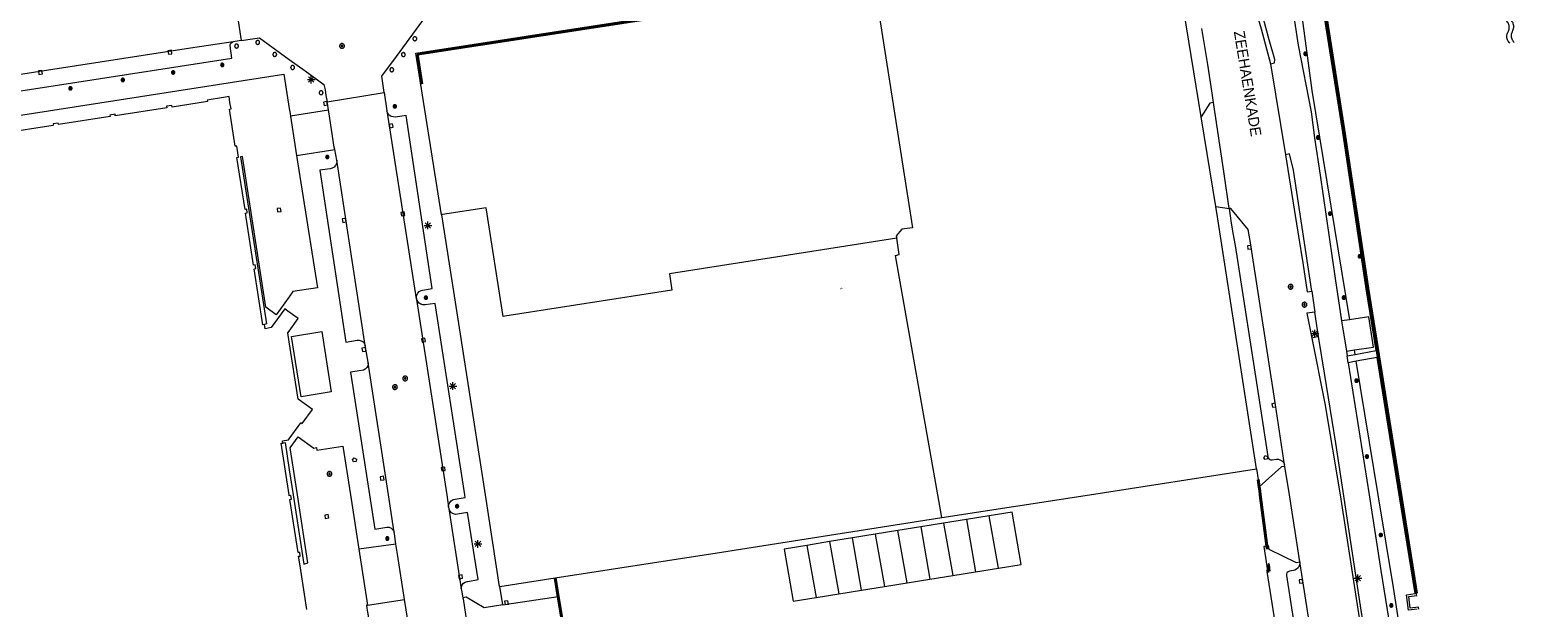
# Model space of a CAD drawing. Header units: metres. Extents: x 135779 to 137489, y 452643 to 455118.
# Tile 7 of 256: x 135966 to 136163, y 452985 to 453061. Entities that reach past the tile are written whole.
import ezdxf
from ezdxf.enums import TextEntityAlignment as Align

# ---------------------------------------------------------------- set-up
doc = ezdxf.new("R2010")
doc.units = ezdxf.units.M
doc.linetypes.add('DGN_Style_4', pattern=[89.853097, 44.898487, -22.449243, 0.056123, -22.449243])
for name, color, linetype, lineweight in [('KTop_BTD_Groenvoorziening', 62, 'Continuous', 13), ('KTop_NAR_Huisnummer tijdelijk (t)', 7, 'Continuous', 13), ('KTop_ORL_Weg_Straatnaam (t)', 7, 'Continuous', 13), ('KTop_OTD_Open verharding', 15, 'Continuous', 13), ('KTop_PAL_Afsluitpaal', 222, 'Continuous', 13), ('KTop_PAL_Lichtmast', 40, 'Continuous', 13), ('KTop_PND_Grondvlaksituatie van BAG-pand [tachy]', 1, 'Continuous', 13), ('KTop_PND_Pandscheiding', 40, 'Continuous', 13), ('KTop_PUT_Brandkraan of -put', 1, 'Continuous', 13), ('KTop_PUT_Inspectie- of rioolput', 15, 'Continuous', 13), ('KTop_PUT_Kolk', 15, 'Continuous', 13), ('KTop_SHD_Damwand (l)', 1, 'Continuous', 40), ('KTop_SHD_Hek (l)', 15, 'DGN_Style_4', 40), ('KTop_SHD_Kademuur', 16, 'Continuous', 13), ('KTop_SYM_Water', 150, 'Continuous', 0), ('KTop_VGO_Boom', 92, 'Continuous', 13), ('KTop_WGD_Fietspad', 40, 'Continuous', 13), ('KTop_WGD_Rijbaan_Lokale weg', 251, 'Continuous', 13), ('KTop_WGD_Rijbaan_Lokale weg_toerit', 251, 'Continuous', 13), ('KTop_WGD_Rijbaan_Lokale weg_verkeersdrempel', 40, 'Continuous', 13), ('KTop_WGD_Voetpad', 251, 'Continuous', 13), ('KTop_WGD_Voetpad op trap', 251, 'Continuous', 13)]:
    doc.layers.add(name, color=color, linetype=linetype, lineweight=lineweight)
doc.styles.add('Style-ROVU', font='ROVU.shx')
doc.styles.add('Style-ROVUCURSIEF', font='ROVUCURSIEF.shx')

# ---------------------------------------------------------------- blocks, each defined once
blk = doc.blocks.new('PAL_Lichtmast')
at = {"layer": 'KTop_PAL_Lichtmast'}
for p, q in [((-0.35, -0.35), (0.35, 0.35)), ((0.35, -0.35), (-0.35, 0.35)), ((0, -0.5), (0, 0.5)), ((-0.5, 0), (0.5, 0))]:
    blk.add_line(p, q, dxfattribs=at)
blk = doc.blocks.new('PAL_Afsluitpaal')
at = {"layer": 'KTop_PAL_Afsluitpaal', "flags": 128}
blk.add_lwpolyline([(0.25, 0), (0.25, 0.03), (0.24, 0.05), (0.24, 0.08), (0.23, 0.1), (0.22, 0.13), (0.2, 0.15), (0.19, 0.17), (0.17, 0.19), (0.15, 0.2), (0.12, 0.22), (0.1, 0.23), (0.08, 0.24), (0.05, 0.24), (0.03, 0.25), (0, 0.25), (-0.03, 0.25), (-0.05, 0.24), (-0.08, 0.24), (-0.1, 0.23), (-0.13, 0.22), (-0.15, 0.2), (-0.17, 0.19), (-0.19, 0.17), (-0.2, 0.15), (-0.22, 0.12), (-0.23, 0.1), (-0.24, 0.08), (-0.24, 0.05), (-0.25, 0.03), (-0.25, 0), (-0.25, -0.03), (-0.24, -0.05), (-0.24, -0.08), (-0.23, -0.1), (-0.22, -0.13), (-0.2, -0.15), (-0.19, -0.17), (-0.17, -0.19), (-0.15, -0.2), (-0.12, -0.22), (-0.1, -0.23), (-0.08, -0.24), (-0.05, -0.24), (-0.03, -0.25), (0, -0.25), (0.03, -0.25), (0.05, -0.24), (0.08, -0.24), (0.1, -0.23), (0.13, -0.22), (0.15, -0.2), (0.17, -0.19), (0.19, -0.17), (0.2, -0.15), (0.22, -0.12), (0.23, -0.1), (0.24, -0.08), (0.24, -0.05), (0.25, -0.03), (0.25, 0)], dxfattribs=at)
blk = doc.blocks.new('PUT_Brandkraan_of_-put')
at = {"layer": 'KTop_PUT_Brandkraan of -put'}
for p, q in [((-0.25, 0.03), (0, 0.25)), ((-0.16, -0.25), (-0.25, 0.03)), ((0, 0.25), (0.25, 0.03)), ((0.25, 0.03), (0.16, -0.25)), ((0.16, -0.25), (-0.16, -0.25))]:
    blk.add_line(p, q, dxfattribs=at)
blk = doc.blocks.new('PUT_Inspectie-_of_rioolput')
at = {"layer": 'KTop_PUT_Inspectie- of rioolput', "flags": 128}
for points in [[(0.31, 0), (0.31, 0.03), (0.3, 0.06), (0.29, 0.1), (0.28, 0.13), (0.27, 0.15), (0.25, 0.18), (0.23, 0.21), (0.21, 0.23), (0.18, 0.25), (0.15, 0.27), (0.13, 0.28), (0.1, 0.29), (0.06, 0.3), (0.03, 0.31), (0, 0.31), (-0.03, 0.31), (-0.06, 0.3), (-0.1, 0.29), (-0.13, 0.28), (-0.16, 0.27), (-0.18, 0.25), (-0.21, 0.23), (-0.23, 0.21), (-0.25, 0.18), (-0.27, 0.15), (-0.28, 0.13), (-0.29, 0.1), (-0.3, 0.06), (-0.31, 0.03), (-0.31, 0), (-0.31, -0.03), (-0.3, -0.06), (-0.29, -0.1), (-0.28, -0.13), (-0.27, -0.16), (-0.25, -0.18), (-0.23, -0.21), (-0.21, -0.23), (-0.18, -0.25), (-0.15, -0.27), (-0.13, -0.28), (-0.1, -0.29), (-0.06, -0.3), (-0.03, -0.31), (0, -0.31), (0.03, -0.31), (0.06, -0.3), (0.1, -0.29), (0.13, -0.28), (0.15, -0.27), (0.18, -0.25), (0.21, -0.23), (0.23, -0.21), (0.25, -0.18), (0.27, -0.15), (0.28, -0.13), (0.29, -0.1), (0.3, -0.06), (0.31, -0.03), (0.31, 0)], [(0.1, 0), (0.09, 0.01), (0.09, 0.02), (0.09, 0.03), (0.09, 0.04), (0.08, 0.05), (0.08, 0.06), (0.07, 0.06), (0.06, 0.07), (0.06, 0.08), (0.05, 0.08), (0.04, 0.09), (0.03, 0.09), (0.02, 0.09), (0.01, 0.09), (0, 0.09), (-0.01, 0.09), (-0.02, 0.09), (-0.03, 0.09), (-0.04, 0.09), (-0.05, 0.08), (-0.06, 0.08), (-0.06, 0.07), (-0.07, 0.06), (-0.08, 0.06), (-0.08, 0.05), (-0.09, 0.04), (-0.09, 0.03), (-0.09, 0.02), (-0.09, 0.01), (-0.09, 0), (-0.09, -0.01), (-0.09, -0.02), (-0.09, -0.03), (-0.09, -0.04), (-0.08, -0.05), (-0.08, -0.06), (-0.07, -0.06), (-0.06, -0.07), (-0.06, -0.08), (-0.05, -0.08), (-0.04, -0.09), (-0.03, -0.09), (-0.02, -0.09), (-0.01, -0.09), (0, -0.09), (0.01, -0.09), (0.02, -0.09), (0.03, -0.09), (0.04, -0.09), (0.05, -0.08), (0.06, -0.08), (0.06, -0.07), (0.07, -0.06), (0.08, -0.06), (0.08, -0.05), (0.09, -0.04), (0.09, -0.03), (0.09, -0.02), (0.09, -0.01), (0.1, 0)], [(0.04, 0), (0.03, 0), (0.03, 0.01), (0.03, 0.01), (0.03, 0.01), (0.03, 0.02), (0.03, 0.02), (0.03, 0.02), (0.02, 0.03), (0.02, 0.03), (0.02, 0.03), (0.01, 0.03), (0.01, 0.03), (0.01, 0.03), (0, 0.03), (0, 0.03), (0, 0.03), (-0.01, 0.03), (-0.01, 0.03), (-0.01, 0.03), (-0.02, 0.03), (-0.02, 0.03), (-0.02, 0.03), (-0.03, 0.02), (-0.03, 0.02), (-0.03, 0.02), (-0.03, 0.01), (-0.03, 0.01), (-0.03, 0.01), (-0.03, 0), (-0.03, 0), (-0.03, 0), (-0.03, -0.01), (-0.03, -0.01), (-0.03, -0.01), (-0.03, -0.02), (-0.03, -0.02), (-0.03, -0.02), (-0.02, -0.03), (-0.02, -0.03), (-0.02, -0.03), (-0.01, -0.03), (-0.01, -0.03), (-0.01, -0.03), (0, -0.03), (0, -0.03), (0, -0.03), (0.01, -0.03), (0.01, -0.03), (0.01, -0.03), (0.02, -0.03), (0.02, -0.03), (0.02, -0.03), (0.03, -0.02), (0.03, -0.02), (0.03, -0.02), (0.03, -0.01), (0.03, -0.01), (0.03, -0.01), (0.03, 0), (0.04, 0)], [(0.01, 0.02), (0.01, 0.02), (0.01, 0.02), (0, 0.02), (0, 0.02), (0, 0.02), (0, 0.02), (-0.01, 0.02), (-0.01, 0.02), (-0.01, 0.02), (-0.01, 0.02), (-0.01, 0.02), (-0.02, 0.02), (-0.02, 0.01), (-0.02, 0.01), (-0.02, 0.01), (-0.02, 0.01), (-0.02, 0.01), (-0.02, 0), (-0.02, 0), (-0.02, 0), (-0.02, 0), (-0.02, -0.01), (-0.02, -0.01), (-0.02, -0.01), (-0.02, -0.01), (-0.02, -0.01), (-0.02, -0.02), (-0.01, -0.02), (-0.01, -0.02), (-0.01, -0.02), (-0.01, -0.02), (-0.01, -0.02), (0, -0.02), (0, -0.02), (0, -0.02), (0, -0.02), (0.01, -0.02), (0.01, -0.02), (0.01, -0.02), (0.01, -0.02), (0.01, -0.02), (0.02, -0.02), (0.02, -0.01), (0.02, -0.01), (0.02, -0.01), (0.02, -0.01), (0.02, -0.01), (0.02, 0), (0.02, 0), (0.02, 0), (0.02, 0), (0.02, 0.01), (0.02, 0.01), (0.02, 0.01), (0.02, 0.01), (0.02, 0.01), (0.02, 0.02), (0.01, 0.02), (0.01, 0.02), (0.01, 0.02)]]:
    blk.add_lwpolyline(points, dxfattribs=at)
blk = doc.blocks.new('PUT_Kolk')
at = {"layer": 'KTop_PUT_Kolk', "flags": 128}
blk.add_lwpolyline([(0.22, -0.23), (0.22, 0.22), (-0.23, 0.22), (-0.23, -0.23), (0.22, -0.23)], dxfattribs=at)
blk = doc.blocks.new('VGO_Boom')
at = {"layer": 'KTop_VGO_Boom', "flags": 128}
for points in [[(0.21, 0), (0.21, 0.02), (0.21, 0.04), (0.2, 0.07), (0.2, 0.09), (0.19, 0.11), (0.17, 0.13), (0.16, 0.14), (0.14, 0.16), (0.13, 0.17), (0.11, 0.19), (0.09, 0.2), (0.07, 0.2), (0.04, 0.21), (0.02, 0.21), (0, 0.21), (-0.02, 0.21), (-0.05, 0.21), (-0.07, 0.2), (-0.09, 0.2), (-0.11, 0.19), (-0.13, 0.17), (-0.14, 0.16), (-0.16, 0.14), (-0.17, 0.13), (-0.19, 0.11), (-0.2, 0.09), (-0.2, 0.07), (-0.21, 0.04), (-0.21, 0.02), (-0.22, 0), (-0.21, -0.02), (-0.21, -0.05), (-0.2, -0.07), (-0.2, -0.09), (-0.19, -0.11), (-0.17, -0.13), (-0.16, -0.14), (-0.14, -0.16), (-0.13, -0.17), (-0.11, -0.19), (-0.09, -0.2), (-0.07, -0.2), (-0.05, -0.21), (-0.02, -0.21), (0, -0.22), (0.02, -0.21), (0.04, -0.21), (0.07, -0.2), (0.09, -0.2), (0.11, -0.19), (0.13, -0.17), (0.14, -0.16), (0.16, -0.14), (0.17, -0.13), (0.19, -0.11), (0.2, -0.09), (0.2, -0.07), (0.21, -0.05), (0.21, -0.02), (0.21, 0)], [(0.15, 0), (0.15, 0.02), (0.15, 0.03), (0.15, 0.05), (0.14, 0.06), (0.13, 0.08), (0.13, 0.09), (0.12, 0.1), (0.1, 0.12), (0.09, 0.13), (0.08, 0.13), (0.06, 0.14), (0.05, 0.15), (0.03, 0.15), (0.02, 0.15), (0, 0.15), (-0.02, 0.15), (-0.03, 0.15), (-0.05, 0.15), (-0.06, 0.14), (-0.08, 0.13), (-0.09, 0.13), (-0.1, 0.12), (-0.12, 0.1), (-0.13, 0.09), (-0.13, 0.08), (-0.14, 0.06), (-0.15, 0.05), (-0.15, 0.03), (-0.15, 0.02), (-0.16, 0), (-0.15, -0.02), (-0.15, -0.03), (-0.15, -0.05), (-0.14, -0.06), (-0.13, -0.08), (-0.13, -0.09), (-0.12, -0.1), (-0.1, -0.12), (-0.09, -0.13), (-0.08, -0.13), (-0.06, -0.14), (-0.05, -0.15), (-0.03, -0.15), (-0.02, -0.15), (0, -0.16), (0.02, -0.15), (0.03, -0.15), (0.05, -0.15), (0.06, -0.14), (0.08, -0.13), (0.09, -0.13), (0.1, -0.12), (0.12, -0.1), (0.13, -0.09), (0.13, -0.08), (0.14, -0.06), (0.15, -0.05), (0.15, -0.03), (0.15, -0.02), (0.15, 0)], [(0.1, 0), (0.09, 0.01), (0.09, 0.02), (0.09, 0.03), (0.09, 0.04), (0.08, 0.05), (0.08, 0.06), (0.07, 0.06), (0.06, 0.07), (0.06, 0.08), (0.05, 0.08), (0.04, 0.09), (0.03, 0.09), (0.02, 0.09), (0.01, 0.09), (0, 0.09), (-0.01, 0.09), (-0.02, 0.09), (-0.03, 0.09), (-0.04, 0.09), (-0.05, 0.08), (-0.06, 0.08), (-0.06, 0.07), (-0.07, 0.06), (-0.08, 0.06), (-0.08, 0.05), (-0.09, 0.04), (-0.09, 0.03), (-0.09, 0.02), (-0.09, 0.01), (-0.1, 0), (-0.09, -0.01), (-0.09, -0.02), (-0.09, -0.03), (-0.09, -0.04), (-0.08, -0.05), (-0.08, -0.06), (-0.07, -0.06), (-0.06, -0.07), (-0.06, -0.08), (-0.05, -0.08), (-0.04, -0.09), (-0.03, -0.09), (-0.02, -0.09), (-0.01, -0.09), (0, -0.1), (0.01, -0.09), (0.02, -0.09), (0.03, -0.09), (0.04, -0.09), (0.05, -0.08), (0.06, -0.08), (0.06, -0.07), (0.07, -0.06), (0.08, -0.06), (0.08, -0.05), (0.09, -0.04), (0.09, -0.03), (0.09, -0.02), (0.09, -0.01), (0.1, 0)], [(0.04, 0), (0.03, 0), (0.03, 0.01), (0.03, 0.01), (0.03, 0.01), (0.03, 0.02), (0.03, 0.02), (0.03, 0.02), (0.02, 0.03), (0.02, 0.03), (0.02, 0.03), (0.01, 0.03), (0.01, 0.03), (0.01, 0.03), (0, 0.03), (0, 0.03), (0, 0.03), (-0.01, 0.03), (-0.01, 0.03), (-0.01, 0.03), (-0.02, 0.03), (-0.02, 0.03), (-0.02, 0.03), (-0.03, 0.02), (-0.03, 0.02), (-0.03, 0.02), (-0.03, 0.01), (-0.03, 0.01), (-0.03, 0.01), (-0.04, 0), (-0.04, 0), (-0.04, 0), (-0.03, -0.01), (-0.03, -0.01), (-0.03, -0.01), (-0.03, -0.02), (-0.03, -0.02), (-0.03, -0.02), (-0.02, -0.03), (-0.02, -0.03), (-0.02, -0.03), (-0.01, -0.03), (-0.01, -0.03), (-0.01, -0.03), (0, -0.04), (0, -0.04), (0, -0.04), (0.01, -0.03), (0.01, -0.03), (0.01, -0.03), (0.02, -0.03), (0.02, -0.03), (0.02, -0.03), (0.03, -0.02), (0.03, -0.02), (0.03, -0.02), (0.03, -0.01), (0.03, -0.01), (0.03, -0.01), (0.03, 0), (0.04, 0)]]:
    blk.add_lwpolyline(points, dxfattribs=at)
blk = doc.blocks.new('SYM_Water')
at = {"layer": 'KTop_SYM_Water', "flags": 128}
for points in [[(-1.5, 0.28), (-1.39, 0.36), (-1.28, 0.42), (-1.16, 0.47), (-1.03, 0.5), (-0.91, 0.53), (-0.78, 0.54), (-0.65, 0.53), (-0.52, 0.52), (-0.39, 0.48), (-0.27, 0.44), (-0.15, 0.38), (-0.04, 0.32), (-0.01, 0.29)], [(-0.01, 0.29), (0.09, 0.22), (0.19, 0.16), (0.31, 0.11), (0.42, 0.07), (0.54, 0.05), (0.66, 0.03), (0.79, 0.03), (0.91, 0.05), (1.03, 0.07), (1.15, 0.11), (1.26, 0.16), (1.37, 0.22), (1.47, 0.29), (1.49, 0.32)], [(-1.49, -0.32), (-1.39, -0.24), (-1.27, -0.18), (-1.15, -0.13), (-1.03, -0.1), (-0.9, -0.07), (-0.77, -0.06), (-0.64, -0.07), (-0.51, -0.09), (-0.39, -0.12), (-0.26, -0.16), (-0.15, -0.22), (-0.04, -0.28), (-0.01, -0.31)], [(-0.01, -0.31), (0.09, -0.38), (0.2, -0.44), (0.31, -0.49), (0.43, -0.53), (0.55, -0.55), (0.67, -0.57), (0.79, -0.57), (0.92, -0.55), (1.04, -0.53), (1.15, -0.49), (1.27, -0.44), (1.37, -0.38), (1.47, -0.31), (1.5, -0.28)]]:
    blk.add_lwpolyline(points, dxfattribs=at)

msp = doc.modelspace()

# ---------------------------------------------------------------- linework, layer by layer
at = {"layer": 'KTop_BTD_Groenvoorziening', "flags": 128}
for points in [[(136115.83, 453191.42), (136109.88, 453190.81), (136109.51, 453189.83), (136109.55, 453186.27), (136110.67, 453179.08), (136114.28, 453177.12), (136123.7, 453119.34), (136127.97, 453092.29), (136133.24, 453052.71), (136138.15, 453022.83)], [(136138.15, 453022.83), (136137.13, 453022.68)], [(136138.79, 453018.89), (136141.27, 453019.26), (136140.69, 453023.21), (136138.15, 453022.83)], [(136137.75, 453018.73), (136138.79, 453018.89)], [(136138.89, 453018.31), (136138.79, 453018.89)], [(136162.7, 452839.72), (136162.54, 452847.93), (136162.28, 452859.6), (136162.14, 452860.32), (136161.02, 452871.09), (136159.87, 452881.86), (136151.87, 452933.06), (136146.59, 452968.05), (136145.51, 452977.51), (136143.88, 452987.89), (136141.89, 453000), (136139.04, 453017.4)]]:
    msp.add_lwpolyline(points, dxfattribs=at)
at = {"layer": 'KTop_OTD_Open verharding', "flags": 128}
msp.add_lwpolyline([(136134.14, 453020.63), (136133.25, 453020.44)], dxfattribs=at)
at = {"layer": 'KTop_PND_Grondvlaksituatie van BAG-pand [tachy]', "flags": 128}
for points in [[(136118.83, 453049.27), (136116.58, 453063.14), (136116.55, 453063.29), (136116.32, 453064.15), (136116.01, 453064.99), (136115.63, 453065.8), (136115.18, 453066.57), (136114.66, 453067.29), (136114.08, 453067.97), (136113.44, 453068.59), (136112.75, 453069.16), (136112.01, 453069.65), (136111.22, 453070.08), (136110.41, 453070.44), (136109.56, 453070.73), (136108.69, 453070.93), (136107.81, 453071.06), (136106.92, 453071.11), (136106.03, 453071.08), (136105.14, 453070.97), (136103.42, 453070.7)], [(136076.28, 453066.45), (136081.22, 453034.81), (136079.81, 453034.64), (136079.1, 453033.77), (136079.15, 453033.45)], [(135996.76, 453022.22), (135996.55, 453022.17), (135995.42, 453029.48), (135995.64, 453029.52), (135995.56, 453029.99), (135995.35, 453029.95), (135994.29, 453036.74), (135994.52, 453036.77), (135994.45, 453037.24), (135994.23, 453037.2), (135993.18, 453043.99), (135993.39, 453044.02), (135993.16, 453045.47), (135992.95, 453045.44), (135992.2, 453050.3), (135992.41, 453050.34), (135992.27, 453051.16), (135992.15, 453051.92), (135991.43, 453051.81), (135989.3, 453051.48), (135989.33, 453051.27), (135984.72, 453050.56), (135984.68, 453050.77), (135984.02, 453050.66), (135984.06, 453050.46), (135977.32, 453049.41), (135977.29, 453049.62), (135976.63, 453049.52), (135976.66, 453049.31), (135969.91, 453048.27), (135969.88, 453048.47), (135969.22, 453048.37), (135969.25, 453048.16), (135962.5, 453047.11)], [(136120.72, 453037.6), (136118.83, 453049.27)], [(136126.02, 453003.39), (136120.94, 453036.24), (136120.72, 453037.6)], [(136079.15, 453033.45), (136049.53, 453028.8), (136049.87, 453026.67), (136028.09, 453023.27), (136027.86, 453023.24), (136025.64, 453037.41), (136019.95, 453036.53), (136019.84, 453036.51)], [(136019.84, 453036.51), (136022.05, 453022.33), (136025.51, 453000), (136027.36, 452988.02), (136027.44, 452988.03)], [(135999.16, 453006.74), (135999.11, 453007.04), (135999.91, 453007.16), (136000, 453007.28), (136001.51, 453009.36), (136001.55, 453009.39), (136001.68, 453009.29), (136003.01, 453011.1), (136001.17, 453012.45), (136000, 453019.95), (135999.82, 453021.1), (136000, 453021.35), (136001.16, 453022.98), (136000, 453023.82), (135999.42, 453024.24), (135997.63, 453021.8), (135996.85, 453021.65), (135996.76, 453022.22)], [(136002.28, 452985.04), (136001.4, 452990.74), (136001.21, 452991.97), (136001.43, 452992), (136001.36, 452992.48), (136001.14, 452992.45), (136000.07, 452999.38), (136000.29, 452999.41), (136000.21, 452999.9), (136000, 452999.87), (135999.99, 452999.87), (135999.97, 453000), (135998.94, 453006.71), (135999.16, 453006.74)], [(136085.05, 452997.01), (136104.26, 453000), (136126.02, 453003.39)], [(136027.44, 452988.03), (136034.65, 452989.16), (136056.32, 452992.53), (136058.8, 452992.92), (136085.05, 452997.01)], [(136085.27, 452996.28), (136082.3, 452995.8)], [(136088.24, 452996.76), (136085.27, 452996.28)], [(136091.21, 452997.24), (136088.24, 452996.76)], [(136092.4, 452990.43), (136095.37, 452990.91), (136094.18, 452997.72), (136091.21, 452997.24)], [(136073.38, 452994.36), (136070.41, 452993.88)], [(136076.35, 452994.84), (136073.38, 452994.36)], [(136079.32, 452995.32), (136076.35, 452994.84)], [(136082.3, 452995.8), (136079.32, 452995.32)], [(136067.44, 452993.4), (136064.47, 452992.92), (136065.67, 452986.11), (136068.64, 452986.59)], [(136070.41, 452993.88), (136067.44, 452993.4)], [(136089.43, 452989.95), (136092.4, 452990.43)], [(136077.55, 452988.03), (136080.52, 452988.51)], [(136080.52, 452988.51), (136083.49, 452988.99)], [(136083.49, 452988.99), (136086.46, 452989.47)], [(136086.46, 452989.47), (136089.43, 452989.95)], [(136068.64, 452986.59), (136071.61, 452987.07)], [(136071.61, 452987.07), (136074.58, 452987.55)], [(136074.58, 452987.55), (136077.55, 452988.03)]]:
    msp.add_lwpolyline(points, dxfattribs=at)
at = {"layer": 'KTop_PND_Pandscheiding', "flags": 128}
for points in [[(136085.05, 452997.01), (136084.52, 453000), (136079, 453031.22), (136079.47, 453031.32), (136079.15, 453033.45)], [(136085.27, 452996.28), (136086.46, 452989.47)], [(136088.24, 452996.76), (136089.43, 452989.95)], [(136092.4, 452990.43), (136091.21, 452997.24)], [(136074.58, 452987.55), (136073.38, 452994.36)], [(136076.35, 452994.84), (136077.55, 452988.03)], [(136080.52, 452988.51), (136079.32, 452995.32)], [(136082.3, 452995.8), (136083.49, 452988.99)], [(136067.44, 452993.4), (136068.64, 452986.59)], [(136070.41, 452993.88), (136071.61, 452987.07)]]:
    msp.add_lwpolyline(points, dxfattribs=at)
at = {"layer": 'KTop_SHD_Damwand (l)', "flags": 128}
for points in [[(136113.93, 453221.11), (136115.66, 453195.13), (136116.63, 453185.5), (136116.28, 453185.46), (136116.36, 453184.72), (136116.71, 453184.75), (136117.18, 453180.1), (136122.23, 453145.89), (136135.32, 453060.91), (136137.44, 453047.57), (136140.54, 453026.88), (136144.86, 453000)], [(136144.86, 453000), (136146.91, 452987.13)]]:
    msp.add_lwpolyline(points, dxfattribs=at)
at = {"layer": 'KTop_SHD_Hek (l)', "flags": 128}
for points in [[(136057.15, 453063.67), (136016.67, 453057.46), (136019.95, 453036.53)], [(136126.24, 453002), (136126.38, 453001.05)], [(136126.38, 453001.05), (136126.47, 453000.5)], [(136126.47, 453000.5), (136126.53, 453000)], [(136127.37, 452993.33), (136126.53, 453000)], [(136127.42, 452992.9), (136127.37, 452993.33)], [(136127.48, 452990.02), (136127.71, 452990.05), (136127.66, 452990.44)], [(136127.66, 452990.44), (136127.6, 452990.9), (136127.72, 452990.93)], [(136034.65, 452989.16), (136035.04, 452986.69)], [(136127.4, 452990), (136127.48, 452990.02)], [(136035.04, 452986.69), (136036.17, 452979.94)]]:
    msp.add_lwpolyline(points, dxfattribs=at)
at = {"layer": 'KTop_SHD_Kademuur', "flags": 128}
for points in [[(136146.91, 452987.13), (136144.86, 453000), (136140.54, 453026.88), (136137.44, 453047.57), (136135.32, 453060.91), (136122.23, 453145.89), (136117.18, 453180.1), (136116.71, 453184.75), (136116.36, 453184.72), (136116.28, 453185.46), (136116.63, 453185.5), (136115.66, 453195.13), (136113.93, 453221.11), (136113.92, 453221.33)], [(136141.62, 453018.82), (136140.33, 453026.85), (136137.23, 453047.54), (136135.11, 453060.88), (136122.03, 453145.86), (136116.98, 453180.07), (136116.91, 453180.73), (136116.88, 453181.01)], [(136141.62, 453018.82), (136141.77, 453017.91)], [(136146.72, 452987.1), (136144.64, 453000), (136141.77, 453017.91)], [(136146.99, 452985.06), (136145.84, 452984.93), (136145.57, 452986.93), (136146.72, 452987.1)], [(136147.21, 452985.09), (136147.17, 452985.35), (136146.06, 452985.21), (136145.87, 452986.71), (136146.95, 452986.87), (136146.91, 452987.13)], [(136146.72, 452987.1), (136146.91, 452987.13)]]:
    msp.add_lwpolyline(points, dxfattribs=at)
at = {"layer": 'KTop_WGD_Fietspad', "flags": 128}
for points in [[(136127.87, 453056.22), (136128.4, 453056.34), (136128.42, 453056.75), (136127.71, 453059.31), (136126.66, 453063.21)], [(136130.97, 453061.76), (136131.47, 453058.65), (136133.16, 453049.94), (136133.61, 453046.53), (136134.32, 453041.69), (136136.31, 453028.22), (136137.13, 453022.68)], [(136133.24, 453026.56), (136132.53, 453031.43), (136130.84, 453042.33), (136130.32, 453044.46), (136129.83, 453044.34)], [(136134.14, 453020.63), (136133.62, 453023.81)], [(136137.13, 453022.68), (136137.75, 453018.73)], [(136147.15, 452937.17), (136145.43, 452948.14), (136142.9, 452964.18), (136139.4, 452986.66), (136136.36, 453006.73), (136134.93, 453015.58), (136134.14, 453020.63)], [(136137.75, 453018.73), (136137.85, 453018.12)], [(136138, 453017.2), (136137.85, 453018.12)], [(136138, 453017.2), (136140.7, 453000), (136142.26, 452990.11), (136146.69, 452962.55), (136150.47, 452937.62), (136151.03, 452933.91), (136152.49, 452924.34), (136154.18, 452913.36), (136155.41, 452905.84), (136156.36, 452900.12), (136156.99, 452895.7), (136158.33, 452887.04), (136158.98, 452882.77), (136159.45, 452879.12), (136160.53, 452871.3), (136161.28, 452862.81), (136161.6, 452859.52), (136161.83, 452853.82), (136162.03, 452848.61), (136161.96, 452844.06), (136161.93, 452840)]]:
    msp.add_lwpolyline(points, dxfattribs=at)
at = {"layer": 'KTop_WGD_Rijbaan_Lokale weg', "flags": 128}
for points in [[(136115.78, 453081.18), (136116.36, 453080.73), (136116.96, 453080.3), (136117.56, 453079.88), (136118.81, 453078.95), (136119.97, 453077.93), (136121.06, 453076.82), (136121.51, 453076.31), (136121.92, 453075.77), (136122.29, 453075.19), (136122.6, 453074.59), (136122.87, 453073.97), (136123.08, 453073.32), (136123.79, 453070.77), (136125.49, 453064.76), (136126.63, 453060.75), (136127.87, 453056.22)], [(135992.58, 453066.66), (135993.71, 453059.23)], [(135993.71, 453059.23), (135992.7, 453059.07)], [(136120.44, 453051.16), (136120.25, 453052.39), (136119.69, 453056.1), (136118.93, 453060.8)], [(135992.7, 453059.07), (135987.11, 453058.25), (135936.91, 453050.47)], [(136127.87, 453056.22), (136129.83, 453044.34)], [(136004.93, 453051.26), (136012.36, 453052.46)], [(136012.36, 453052.46), (136012.7, 453050.06)], [(136000.16, 453049.38), (136000.96, 453044.24)], [(136005.12, 453050.15), (136004.97, 453051.07), (136004.93, 453051.26)], [(136005.93, 453045.01), (136005.87, 453045.31), (136005.15, 453049.95), (136005.12, 453050.15)], [(136012.7, 453050.06), (136016.54, 453025.57), (136016.56, 453025.46), (136020.51, 453000), (136020.76, 452998.4)], [(136122.46, 453037.33), (136122.25, 453038.84), (136122.04, 453040.35), (136121.84, 453041.86), (136120.44, 453051.16)], [(136006.18, 453043.65), (136005.93, 453045.01)], [(136009.9, 453019.48), (136006.18, 453043.65)], [(136129.83, 453044.34), (136131.27, 453035.31), (136131.52, 453033.74), (136132.09, 453030.23), (136132.65, 453026.48), (136133.24, 453026.56)], [(136129.71, 453003.89), (136128.52, 453011.72), (136125.34, 453032.31), (136125.21, 453033.1), (136124.97, 453034.59), (136122.68, 453037.35), (136122.46, 453037.33)], [(136133.24, 453026.56), (136133.62, 453023.81)], [(136133.62, 453023.81), (136132.59, 453023.68), (136133.25, 453020.44)], [(136133.25, 453020.44), (136134.94, 453011.88), (136136.93, 453000), (136140.32, 452978.03), (136146.65, 452937.1)], [(136010.27, 453017.22), (136010.26, 453017.31), (136009.97, 453018.97), (136009.94, 453019.23), (136009.9, 453019.48)], [(136013.67, 452995.08), (136012.92, 453000), (136010.27, 453017.22)], [(136129.74, 453003.7), (136129.71, 453003.89)], [(136131.68, 452991.27), (136130.32, 453000), (136129.74, 453003.7)], [(136020.76, 452998.4), (136020.79, 452998.18)], [(136020.79, 452998.18), (136022.42, 452987.71)], [(136013.9, 452993.56), (136013.7, 452994.92), (136013.67, 452995.08)], [(136009.06, 452992.88), (136010.18, 452985.58)], [(136015.02, 452986.35), (136014.09, 452992.27), (136013.9, 452993.56)], [(136139.87, 452938.6), (136137.33, 452955), (136132.06, 452988.75), (136131.68, 452991.27)], [(136022.42, 452987.71), (136022.44, 452987.56), (136022.61, 452986.57)], [(136022.61, 452986.57), (136022.64, 452986.41), (136024.08, 452976.81), (136024.1, 452976.66)], [(136028.94, 452978.8), (136029.44, 452978.88), (136036.17, 452979.94), (136035.04, 452986.69), (136028.35, 452985.67), (136027.83, 452985.59), (136027.82, 452985.63)], [(136015.85, 452981.02), (136015.83, 452981.2), (136015.02, 452986.35)]]:
    msp.add_lwpolyline(points, dxfattribs=at)
at = {"layer": 'KTop_WGD_Rijbaan_Lokale weg_toerit', "flags": 128}
msp.add_lwpolyline([(136126.38, 453001.05), (136126.47, 453000.5), (136126.53, 453000), (136127.37, 452993.33)], dxfattribs=at)
at = {"layer": 'KTop_WGD_Rijbaan_Lokale weg_verkeersdrempel', "flags": 128}
for points in [[(136012.36, 453052.46), (136012.14, 453053.98), (136012.04, 453054.57), (136013.96, 453057.17), (136018.22, 453062.96), (136019.04, 453063.11), (136020.52, 453063.38)], [(135993.71, 453059.23), (135995.19, 453059.45), (135996.14, 453059.59), (136000, 453056.77), (136002.05, 453055.27), (136004.49, 453053.49), (136004.66, 453052.79), (136004.77, 453052.07), (136004.93, 453051.26)]]:
    msp.add_lwpolyline(points, dxfattribs=at)
at = {"layer": 'KTop_WGD_Voetpad', "flags": 128}
for points in [[(136019.84, 453036.51), (136016.51, 453057.57), (136059.05, 453064.14)], [(135936.91, 453050.47), (135936.98, 453050.48), (135937.24, 453050.43), (135937.48, 453050.31), (135937.67, 453050.12), (135937.8, 453049.89), (135937.85, 453049.63), (135938.05, 453048.49), (135992.52, 453056.95), (135992.29, 453058.54), (135992.31, 453058.73), (135992.4, 453058.9), (135992.56, 453059.02), (135992.7, 453059.07)], [(135935.97, 453044.97), (135999.27, 453054.83), (136000, 453050.36), (136000.1, 453049.74), (136000.16, 453049.38)], [(136005.12, 453050.15), (136000.16, 453049.38)], [(136020.76, 452998.4), (136020.76, 452998.45), (136020.8, 452998.73), (136020.92, 452998.99), (136021.1, 452999.2), (136021.34, 452999.36), (136021.61, 452999.44), (136022.92, 452999.62), (136022.86, 453000), (136018.99, 453024.93), (136017.69, 453024.75), (136017.41, 453024.76), (136017.14, 453024.84), (136016.91, 453025), (136016.73, 453025.22), (136016.62, 453025.47), (136016.59, 453025.75), (136016.63, 453026.03), (136016.75, 453026.28), (136016.94, 453026.49), (136017.18, 453026.64), (136017.37, 453026.7), (136018.63, 453026.88), (136015.22, 453049.47), (136013.84, 453049.26), (136013.55, 453049.27), (136013.28, 453049.35), (136013.03, 453049.51), (136012.84, 453049.73), (136012.7, 453050.06)], [(136120.44, 453051.16), (136119.95, 453051.09), (136118.83, 453049.27)], [(136000.96, 453044.24), (136003.66, 453027), (136000.48, 453026.5), (136000, 453025.83), (135998.29, 453023.45), (135996.95, 453024.45), (135993.9, 453044.11), (135993.64, 453044.06), (135997.04, 453022.29), (135996.76, 453022.22)], [(136000.96, 453044.24), (136005.93, 453045.01)], [(136006.18, 453043.65), (136006.19, 453043.46), (136006.14, 453043.18), (136006.02, 453042.93), (136005.83, 453042.73), (136005.58, 453042.58), (136005.31, 453042.51), (136003.96, 453042.33), (136007.38, 453019.92), (136008.85, 453020.15), (136009.11, 453020.15), (136009.37, 453020.08), (136009.61, 453019.94), (136009.79, 453019.73), (136009.9, 453019.48)], [(136120.72, 453037.6), (136122.46, 453037.33)], [(136122.46, 453037.33), (136122.71, 453035.72), (136122.97, 453034.11), (136123.24, 453032.5), (136126.42, 453012.06), (136127.51, 453004.99), (136127.57, 453004.8), (136127.7, 453004.65), (136127.88, 453004.56), (136128.06, 453004.55), (136128.63, 453004.63), (136128.91, 453004.62), (136129.18, 453004.53), (136129.42, 453004.37), (136129.6, 453004.15), (136129.71, 453003.89)], [(136005.47, 453013.4), (136001.54, 453012.78), (136000.29, 453020.65), (136004.22, 453021.27), (136005.47, 453013.4)], [(136010.27, 453017.22), (136010.28, 453017.08), (136010.23, 453016.82), (136010.1, 453016.58), (136009.91, 453016.38), (136009.67, 453016.25), (136009.4, 453016.2), (136007.96, 453016), (136010.44, 453000), (136011.13, 452995.53), (136012.73, 452995.79), (136013, 452995.76), (136013.26, 452995.65), (136013.46, 452995.48), (136013.62, 452995.25), (136013.67, 452995.08)], [(135999.16, 453006.74), (135999.45, 453006.8), (136000, 453003.24), (136000.5, 453000), (136001.9, 452990.93), (136002.42, 452991.12), (136001.05, 453000), (136000.1, 453006.11), (136001.14, 453007.57), (136003.21, 453006.09), (136003.55, 453006.16), (136003.59, 453005.8), (136006.99, 453006.33), (136007.97, 453000), (136009.06, 452992.88)], [(136126.02, 453003.39), (136126.24, 453002), (136126.38, 453001.05)], [(136129.74, 453003.7), (136129.3, 453003.64), (136126.38, 453001.05)], [(136022.42, 452987.71), (136022.44, 452987.98), (136022.54, 452988.23), (136022.71, 452988.45), (136022.94, 452988.6), (136023.2, 452988.68), (136023.28, 452988.69), (136024.6, 452988.93), (136023.24, 452997.68), (136021.94, 452997.45), (136021.66, 452997.44), (136021.38, 452997.51), (136021.14, 452997.65), (136020.95, 452997.86), (136020.82, 452998.11), (136020.79, 452998.18)], [(136013.9, 452993.56), (136009.06, 452992.88)], [(136127.37, 452993.33), (136126.99, 452993.27), (136127.42, 452990.4), (136127.48, 452990.02), (136127.4, 452990), (136135.98, 452935.52), (136135.91, 452935.51), (136135.98, 452935.17), (136136.98, 452929.78), (136137.21, 452929.83), (136137.52, 452927.66)], [(136127.37, 452993.33), (136127.56, 452993.36), (136127.63, 452992.88), (136131.2, 452991.18), (136131.68, 452991.27)], [(136131.68, 452991.27), (136131.69, 452990.99), (136131.62, 452990.72), (136131.48, 452990.48), (136131.27, 452990.28), (136131.02, 452990.16), (136130.86, 452990.12), (136130.34, 452990.03), (136130.16, 452989.96), (136130.01, 452989.82), (136129.94, 452989.64), (136129.93, 452989.48), (136133.38, 452967.29), (136137.68, 452939.67), (136137.73, 452939.48), (136137.86, 452939.32), (136138.04, 452939.22), (136138.24, 452939.2), (136138.83, 452939.27), (136139.1, 452939.28), (136139.36, 452939.2), (136139.59, 452939.06), (136139.76, 452938.85), (136139.87, 452938.6)], [(136027.82, 452985.63), (136025.41, 452985.27), (136023.06, 452986.66), (136022.61, 452986.57)], [(136027.82, 452985.63), (136027.44, 452988.03)], [(136010.18, 452985.58), (136010.07, 452985.58), (136010.11, 452985.22), (136010.19, 452984.7), (136010.32, 452983.95)], [(136010.18, 452985.58), (136015.02, 452986.35)]]:
    msp.add_lwpolyline(points, dxfattribs=at)
at = {"layer": 'KTop_WGD_Voetpad op trap', "flags": 128}
for points in [[(136137.85, 453018.12), (136138.89, 453018.31)], [(136138.89, 453018.31), (136141.62, 453018.82)], [(136141.77, 453017.91), (136139.04, 453017.4)], [(136139.04, 453017.4), (136138, 453017.2)]]:
    msp.add_lwpolyline(points, dxfattribs=at)

# ---------------------------------------------------------------- block references
at = {"layer": 'KTop_PAL_Afsluitpaal'}
for p in [(135995.89, 453058.99), (136016.36, 453059.47), (135993.13, 453058.51), (135998.11, 453057.42), (136014.87, 453057.41), (136000.43, 453055.72), (136013.36, 453055.42), (136004.15, 453052.43)]:
    msp.add_blockref('PAL_Afsluitpaal', p, dxfattribs=at)
at = {"layer": 'KTop_PAL_Lichtmast'}
for p in [(136002.87, 453054.15), (136018.06, 453035.13), (136133.65, 453021.02), (136021.32, 453014.17), (136024.59, 452993.58), (136139.25, 452989.1)]:
    msp.add_blockref('PAL_Lichtmast', p, dxfattribs=at)
at = {"layer": 'KTop_PUT_Brandkraan of -put'}
for p, rotation in [((136008.5, 453004.55), 8.803197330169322), ((136127.24, 453004.87), 17.88755357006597)]:
    msp.add_blockref('PUT_Brandkraan_of_-put', p, dxfattribs=dict(at, rotation=rotation))
at = {"layer": 'KTop_PUT_Inspectie- of rioolput'}
for p, rotation in [((136006.87, 453058.53), 233.8707092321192), ((136130.49, 453027.13), 8.554634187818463), ((136132.29, 453024.79), 285.2289801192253), ((136013.77, 453014.04), 188.7304135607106), ((136015.1, 453015.17), 8.828144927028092), ((136005.24, 453002.72), 8.74616226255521)]:
    msp.add_blockref('PUT_Inspectie-_of_rioolput', p, dxfattribs=dict(at, rotation=rotation))
at = {"layer": 'KTop_PUT_Kolk'}
for p, rotation in [((135984.44, 453057.71), 98.80043568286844), ((135967.56, 453055.09), 98.80043569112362), ((136004.73, 453051.03), 9.109644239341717), ((136013.27, 453048.11), 188.9204786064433), ((135998.67, 453037.14), 8.896985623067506), ((136007.15, 453035.78), 8.75275359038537), ((136014.8, 453036.63), 8.92047876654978), ((136125.12, 453032.27), 8.779615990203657), ((136017.49, 453020.15), 188.8281449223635), ((136009.73, 453018.94), 7.471559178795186), ((136128.3, 453011.68), 8.622369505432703), ((136012.1, 453002.15), 8.730413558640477), ((136020.06, 453003.35), 188.8281449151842), ((136004.88, 452997.16), 188.795610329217), ((136022.32, 452989.28), 188.8213929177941), ((136131.84, 452988.71), 8.874962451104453), ((136028.31, 452985.92), 279.0176262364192)]:
    msp.add_blockref('PUT_Kolk', p, dxfattribs=dict(at, rotation=rotation))
at = {"layer": 'KTop_SYM_Water', "rotation": 98.49826367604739}
msp.add_blockref('SYM_Water', (136159.1, 453060.42), dxfattribs=at)
at = {"layer": 'KTop_VGO_Boom'}
for p in [(136132.41, 453057.51), (135984.87, 453055.08), (135991.27, 453056.06), (135978.31, 453054.1), (135971.48, 453053), (136013.75, 453050.65), (136134.05, 453046.59), (136004.96, 453044.05), (136135.62, 453036.66), (136139.49, 453031.09), (136017.8, 453025.7), (136137.42, 453025.71), (136139.07, 453014.88), (136140.43, 453004.98), (136021.87, 452998.5), (136012.78, 452994.29), (136142.24, 452994.75), (136143.61, 452985.56)]:
    msp.add_blockref('VGO_Boom', p, dxfattribs=at)

# ---------------------------------------------------------------- texts
at = {"layer": 'KTop_NAR_Huisnummer tijdelijk (t)', "style": 'Style-ROVUCURSIEF'}
msp.add_text('8', height=0.3, rotation=278.8, dxfattribs=at).set_placement((136071.9, 453027.01), align=Align.MIDDLE_LEFT)
at = {"layer": 'KTop_ORL_Weg_Straatnaam (t)', "style": 'Style-ROVU'}
msp.add_text('ZEEHAENKADE', height=1.4, rotation=279.2645, dxfattribs=at).set_placement((136123.08, 453060.39))

doc.saveas('drawing.dxf')
